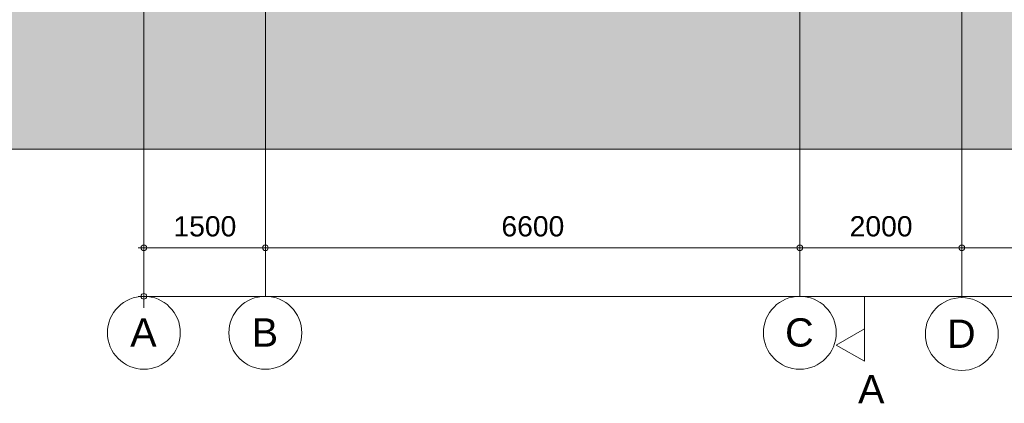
# Model space of a CAD drawing. Header units: millimetres. Extents: x -85630 to 257083, y -5697 to 14715.
# Tile 46 of 93: x 60449 to 72607, y -5671 to -934. Entities that reach past the tile are written whole.
import ezdxf

# ---------------------------------------------------------------- set-up
doc = ezdxf.new("R2010")
doc.units = ezdxf.units.MM
for name, pattern in [('HAZ_hartlijn', [8, 5, -1, 1, -1]), ('THO_hartlijn', [8, 5, -1, 1, -1]), ('THO_hidden', [6, 3, -3]), ('THO_stramienlijn', [20, 17, -1.5, 0, -1.5])]:
    doc.linetypes.add(name, pattern=pattern)
for name, color, linetype, lineweight in [('A-ANNO-DIMS', 7, 'Continuous', 13), ('A-ANNO-DIMS-100', 7, 'Continuous', 13), ('A-DETL-GENF', 7, 'Continuous', 13), ('C-TOPO-PATT', 7, 'Continuous', 50), ('S-GRID', 7, 'Continuous', 13), ('S-GRID-IDEN', 7, 'Continuous', 13)]:
    doc.layers.add(name, color=color, linetype=linetype, lineweight=lineweight)
doc.layers.add('G-ANNO-SYMB', color=7, linetype='THO_hidden', lineweight=13, true_color=0xff8040)
doc.styles.add('Arial', font='arial.ttf', dxfattribs={"height": 250})
doc.styles.add('Arial_2', font='arial.ttf', dxfattribs={"height": 350})
doc.dimstyles.new('THO_25_-_transparant', dxfattribs={"dimscale": 304.8, "dimtxt": 0.836827, "dimasz": 0.229659, "dimexe": 0.459318, "dimexo": 0.0625, "dimgap": 0.213255, "dimtad": 1, "dimdec": 3, "dimlfac": 304.8, "dimrnd": 0.001, "dimdsep": 46, "dimtxsty": 'Arial', "dimblk1": 'DOTBLANK', "dimblk2": 'DOTBLANK', "dimsah": 1, "dimcen": 0.09, "dimdle": 0.229659, "dimazin": 0, "dimtfac": 1, "dimtdec": 4, "dimtix": 1, "dimtmove": 0, "dimatfit": 3, "dimfxl": 0.001507, "dimfxlon": 1, "dimtvp": 1, "dimtolj": 1, "dimtzin": 0, "dimarcsym": 2})

# ---------------------------------------------------------------- blocks, each defined once
blk = doc.blocks.new('NLRS_01_DI_UN_afbreeklijn_gen_tho - afbreeklijn-2412068-02 doorsnede CC _plotview_')
at = {"layer": 'A-DETL-GENF', "linetype": 'HAZ_hartlijn', "lineweight": 18}
blk.add_line((42050, -2533), (4950, -2533), dxfattribs=at)
blk = doc.blocks.new('Grid - Stramienbol 9_0mm-3500-02 doorsnede CC _plotview_')
at = {"layer": 'S-GRID-IDEN'}
blk.add_circle((10000, -4800), 450, dxfattribs=at)
blk = doc.blocks.new('Section - Horizontaal links-23535-02 doorsnede CC _plotview_')
at = {"layer": 'G-ANNO-SYMB', "color": 7, "linetype": 'Continuous'}
for p, q in [((18550, 13984), (18900, 14184)), ((18900, 14184), (18900, 13783)), ((18900, 13783), (18550, 13984))]:
    blk.add_line(p, q, dxfattribs=at)
at = {"layer": 'G-ANNO-SYMB', "color": 7, "linetype": 'Continuous', "lineweight": 18}
blk.add_line((18900, 14184), (18900, 13384), dxfattribs=at)
blk = doc.blocks.new('DIMBLOCK42-02 doorsnede CC _plotview_')
at = {"layer": 'A-ANNO-DIMS-100'}
for p, q in [((61982, -4350), (61982, -4210)), ((90182, -4350), (90182, -4210)), ((90252, -4350), (61912, -4350)), ((61982, -4350), (61982, -4490)), ((90182, -4350), (90182, -4490))]:
    blk.add_line(p, q, dxfattribs=at)
for centre in [(61982, -4350), (90182, -4350)]:
    blk.add_circle(centre, 35, dxfattribs=at)
at = {"layer": 'A-ANNO-DIMS-100', "color": 0, "insert": (75601, -3960), "char_height": 250, "width": 1153.68, "attachment_point": 1, "line_spacing_factor": 0.941778, "style": 'Arial'}
blk.add_mtext('28200', dxfattribs=at)
blk = doc.blocks.new('_DotBlank')
at = {"color": 0, "linetype": 'ByBlock', "lineweight": -2}
blk.add_line((-0.5, 0), (-1, 0), dxfattribs=at)
blk.add_circle((0, 0), 0.5, dxfattribs=at)
blk = doc.blocks.new('DIMBLOCK49-02 doorsnede CC _plotview_')
at = {"layer": 'A-ANNO-DIMS-100'}
for p, q in [((72082, -3750), (72082, -3610)), ((74082, -3750), (74082, -3610)), ((74082, -3750), (72082, -3750)), ((72082, -3750), (72082, -3890)), ((74082, -3750), (74082, -3890))]:
    blk.add_line(p, q, dxfattribs=at)
for centre in [(72082, -3750), (74082, -3750)]:
    blk.add_circle(centre, 35, dxfattribs=at)
at = {"layer": 'A-ANNO-DIMS-100', "color": 0, "insert": (72697, -3360), "char_height": 250, "width": 922.94, "attachment_point": 1, "line_spacing_factor": 0.941778, "style": 'Arial'}
blk.add_mtext('2000', dxfattribs=at)
blk = doc.blocks.new('DIMBLOCK50-02 doorsnede CC _plotview_')
at = {"layer": 'A-ANNO-DIMS-100'}
for p, q in [((70082, -3750), (70082, -3610)), ((72082, -3750), (72082, -3610)), ((72082, -3750), (70082, -3750)), ((70082, -3750), (70082, -3890)), ((72082, -3750), (72082, -3890))]:
    blk.add_line(p, q, dxfattribs=at)
for centre in [(70082, -3750), (72082, -3750)]:
    blk.add_circle(centre, 35, dxfattribs=at)
at = {"layer": 'A-ANNO-DIMS-100', "color": 0, "insert": (70697, -3360), "char_height": 250, "width": 922.94, "attachment_point": 1, "line_spacing_factor": 0.941778, "style": 'Arial'}
blk.add_mtext('2000', dxfattribs=at)
blk = doc.blocks.new('DIMBLOCK51-02 doorsnede CC _plotview_')
at = {"layer": 'A-ANNO-DIMS-100'}
for p, q in [((63482, -3750), (63482, -3610)), ((70082, -3750), (70082, -3610)), ((70082, -3750), (63482, -3750)), ((63482, -3750), (63482, -3890)), ((70082, -3750), (70082, -3890))]:
    blk.add_line(p, q, dxfattribs=at)
for centre in [(63482, -3750), (70082, -3750)]:
    blk.add_circle(centre, 35, dxfattribs=at)
at = {"layer": 'A-ANNO-DIMS-100', "color": 0, "insert": (66397, -3360), "char_height": 250, "width": 922.94, "attachment_point": 1, "line_spacing_factor": 0.941778, "style": 'Arial'}
blk.add_mtext('6600', dxfattribs=at)
blk = doc.blocks.new('DIMBLOCK52-02 doorsnede CC _plotview_')
at = {"layer": 'A-ANNO-DIMS-100'}
for p, q in [((61982, -3750), (61982, -3610)), ((63482, -3750), (63482, -3610)), ((63482, -3750), (61912, -3750)), ((61982, -3750), (61982, -3890)), ((63482, -3750), (63482, -3890))]:
    blk.add_line(p, q, dxfattribs=at)
for centre in [(61982, -3750), (63482, -3750)]:
    blk.add_circle(centre, 35, dxfattribs=at)
at = {"layer": 'A-ANNO-DIMS-100', "color": 0, "insert": (62347, -3360), "char_height": 250, "width": 922.94, "attachment_point": 1, "line_spacing_factor": 0.941778, "style": 'Arial'}
blk.add_mtext('1500', dxfattribs=at)

msp = doc.modelspace()

# ---------------------------------------------------------------- hatches: boundary and pattern name
at = {"layer": 'C-TOPO-PATT', "lineweight": 13, "true_color": 0xc0c0c0}
msp.add_hatch(color=9, dxfattribs=at).paths.add_polyline_path([(75471.7665009, -2533), (94031.9593045, -2533), (94031.9593045, -63), (90181.9591144, -63), (90181.9591144, -390), (61981.9592437, -390), (61981.9592437, -63), (56931.9593045, -63), (56931.9593045, -2533), (73127.7933438, -2533)])

# ---------------------------------------------------------------- linework, layer by layer
at = {"layer": 'G-ANNO-SYMB', "color": 16, "linetype": 'THO_hartlijn', "lineweight": 18, "true_color": 0x800000}
msp.add_line((70881.9593045, -4472.6095972), (70881.9593045, -5152.4127917), dxfattribs=at)
at = {"layer": 'S-GRID', "color": 5, "linetype": 'THO_stramienlijn', "true_color": 0x0000ff}
for p, q in [((72081.9593045, -4365.6631086), (72081.9593045, 13375.4223765)), ((61981.9593045, -4350), (61981.9593045, 13370)), ((63481.9591144, -4350), (63481.9591144, 13370)), ((70081.9593045, -4350), (70081.9593045, 13370))]:
    msp.add_line(p, q, dxfattribs=at)

# ---------------------------------------------------------------- block references
at = {"layer": 'A-DETL-GENF', "linetype": 'HAZ_hartlijn', "lineweight": 18}
msp.add_blockref('NLRS_01_DI_UN_afbreeklijn_gen_tho - afbreeklijn-2412068-02 doorsnede CC _plotview_', (51981.9593045, 0), dxfattribs=at)
at = {"layer": 'G-ANNO-SYMB', "color": 7, "linetype": 'Continuous', "extrusion": (0, 0, -1), "rotation": 180}
msp.add_blockref('Section - Horizontaal links-23535-02 doorsnede CC _plotview_', (-51981.9593045, 9031.3431929), dxfattribs=at)
at = {"layer": 'S-GRID-IDEN'}
for p in [(51981.9593045, 0), (53481.9591144, 0), (60081.9593045, 0), (62081.9593045, -15.6631086)]:
    msp.add_blockref('Grid - Stramienbol 9_0mm-3500-02 doorsnede CC _plotview_', p, dxfattribs=at)

# ---------------------------------------------------------------- texts
at = {"layer": 'G-ANNO-SYMB', "color": 7, "linetype": 'Continuous', "insert": (70801.1574003, -5321.0765484), "char_height": 350, "width": 400.84375, "attachment_point": 1, "style": 'Arial_2'}
msp.add_mtext('A', dxfattribs=at)
at = {"layer": 'S-GRID-IDEN', "char_height": 350, "attachment_point": 1, "style": 'Arial_2'}
for s, insert, width in [('C', (69899.837235, -4621.2566012), 432.91125), ('A', (61813.337235, -4621.2566012), 400.84375), ('B', (63313.3370449, -4621.2566012), 400.84375), ('D', (71899.837235, -4636.9197098), 432.91125)]:
    msp.add_mtext(s, dxfattribs=dict(at, insert=insert, width=width))

# ---------------------------------------------------------------- dimensions: what is measured, and where the dimension line sits
at = {"layer": 'A-ANNO-DIMS'}
for base, p1, p2, override, picture, middle in [((61981.9593045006, -3750.0000000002), (63481.9591143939, -3890.0000000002), (61981.9593045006, -3890.0000000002), {"dimpost": '<>', "dimfxl": 1499.99981}, 'DIMBLOCK52-02 doorsnede CC _plotview_', (62731.9592094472, -3557.3567523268)), ((63481.9591143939, -3750.0000000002), (70081.9593045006, -3890.0000000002), (63481.9591143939, -3890.0000000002), {"dimpost": '<>', "dimfxl": 6600.00019}, 'DIMBLOCK51-02 doorsnede CC _plotview_', (66781.9592094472, -3557.3567523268)), ((70081.9593045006, -3750.0000000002), (72081.9593045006, -3890.0000000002), (70081.9593045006, -3890.0000000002), {"dimpost": '<>', "dimfxl": 2000}, 'DIMBLOCK50-02 doorsnede CC _plotview_', (71081.9593045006, -3557.3567523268)), ((72081.9593045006, -3750.0000000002), (74081.9593045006, -3890.0000000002), (72081.9593045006, -3890.0000000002), {"dimpost": '<>', "dimfxl": 2000}, 'DIMBLOCK49-02 doorsnede CC _plotview_', (73081.9593045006, -3557.3567523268)), ((61981.9593045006, -4350.0000000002), (90181.9591143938, -4490.0000000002), (61981.9593045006, -4490.0000000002), {"dimpost": '<>', "dimfxl": 28199.99981}, 'DIMBLOCK42-02 doorsnede CC _plotview_', (76081.9592094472, -4157.2714862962))]:
    dim = msp.add_linear_dim(base=base, p1=p1, p2=p2, dimstyle='THO_25_-_transparant', override=override, dxfattribs=at)
    dim.commit()
    dim.dimension.update_dxf_attribs({"geometry": picture, "text_midpoint": middle})

doc.saveas('drawing.dxf')
